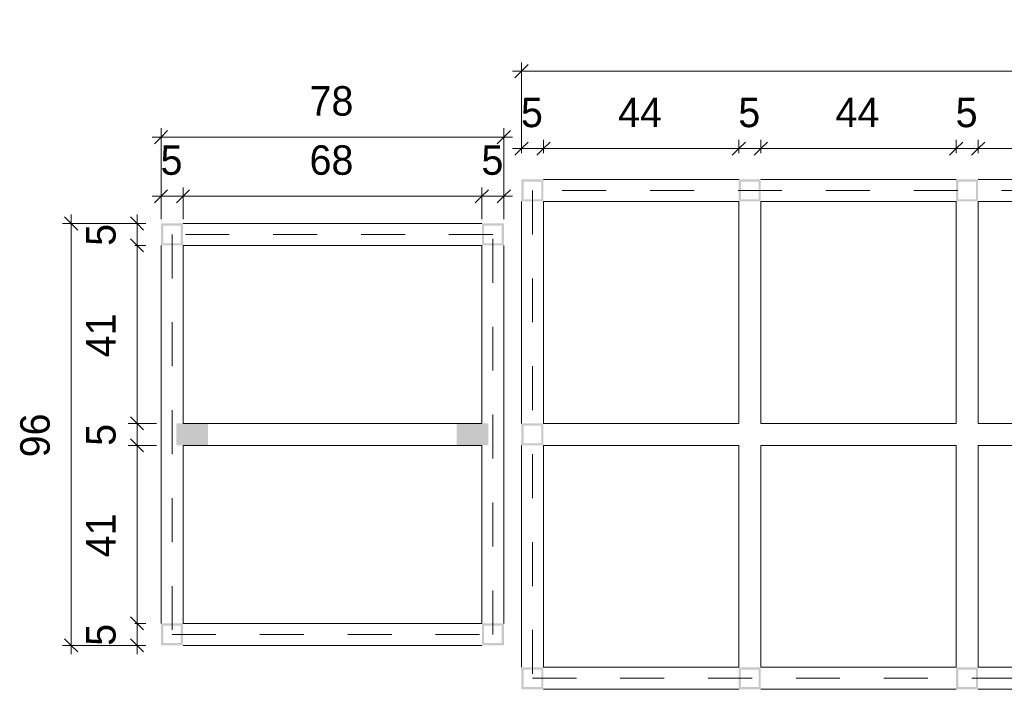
# Model space of a CAD drawing. Header units: metres. Extents: x -1.7 to 80, y -8.6 to 1.8.
# Tile 20 of 79: x 56.1 to 58.4, y -8 to -6.4. Entities that reach past the tile are written whole.
import ezdxf

# ---------------------------------------------------------------- set-up
doc = ezdxf.new("R2010")
doc.units = ezdxf.units.M
doc.linetypes.add('Projeção', pattern=[0.003969, 0.002381, -0.001587])
for name, color, linetype, lineweight in [('A-ANNO-DIMS', 120, 'Continuous', 9), ('A-ANNO-DIMS-20', 211, 'Continuous', 9), ('A-DETL', 90, 'Continuous', 18), ('A-DETL-GENF', 92, 'Continuous', 18), ('A-FLOR-OVHD', 1, 'Projeção', 18), ('A-GENM', 13, 'Continuous', 18)]:
    doc.layers.add(name, color=color, linetype=linetype, lineweight=lineweight)
doc.styles.add('Century Gothic', font='GOTHIC.TTF', dxfattribs={"height": 0.067065})
doc.dimstyles.new('_Cotas_detalhamento_3_5_mm', dxfattribs={"dimscale": 0.3048, "dimtxt": 0.07, "dimasz": 0.098425, "dimexe": 0.065617, "dimexo": 0.19685, "dimgap": 0.098425, "dimtad": 1, "dimdec": 0, "dimlfac": 100, "dimzin": 0, "dimdsep": 46, "dimtxsty": 'Century Gothic', "dimblk1": 'OBLIQUE', "dimblk2": 'OBLIQUE', "dimsah": 1, "dimcen": 0.09, "dimdle": 0.065617, "dimazin": 0, "dimtfac": 1, "dimtdec": 4, "dimtix": 1, "dimtmove": 0, "dimatfit": 3, "dimfxl": 1, "dimtvp": 1, "dimtolj": 1, "dimtzin": 0, "dimarcsym": 2})

# ---------------------------------------------------------------- blocks, each defined once
blk = doc.blocks.new('Modelos genéricos 272 - Modelos genéricos 266-1941106-Planta da estrutura inferior- Quentes')
at = {"layer": 'A-GENM'}
for p, q in [((-5.4296, -6.8511), (-5.4296, -7.3561)), ((-5.3796, -7.3561), (-5.3796, -6.8511)), ((-5.4296, -7.4061), (-5.4296, -7.9111)), ((-5.3796, -7.9111), (-5.3796, -7.4061))]:
    blk.add_line(p, q, dxfattribs=at)
blk = doc.blocks.new('Modelos genéricos 275 - Modelos genéricos 266-1941155-Planta da estrutura inferior- Quentes')
at = {"layer": 'A-GENM'}
for p, q in [((-4.9349, -6.8511), (-4.9349, -7.3561)), ((-4.8849, -7.3561), (-4.8849, -6.8511)), ((-4.9349, -7.4061), (-4.9349, -7.9111)), ((-4.8849, -7.9111), (-4.8849, -7.4061))]:
    blk.add_line(p, q, dxfattribs=at)
blk = doc.blocks.new('Modelos genéricos 287 - Modelos genéricos 287-1942004-Planta da estrutura inferior- Quentes')
at = {"layer": 'A-GENM'}
for p, q in [((-5.4296, -7.3561), (-5.8743, -7.3561)), ((-4.9349, -7.3561), (-5.3796, -7.3561)), ((-4.6102, -7.3561), (-4.8849, -7.3561)), ((-4.4402, -7.3561), (-4.5602, -7.3561)), ((-3.9455, -7.3561), (-4.3902, -7.3561)), ((-3.4508, -7.3561), (-3.8955, -7.3561)), ((-2.9564, -7.3561), (-3.4008, -7.3561)), ((-5.4296, -7.4061), (-5.8743, -7.4061)), ((-4.9349, -7.4061), (-5.3796, -7.4061)), ((-4.6102, -7.4061), (-4.8849, -7.4061)), ((-4.4402, -7.4061), (-4.5602, -7.4061)), ((-3.9455, -7.4061), (-4.3902, -7.4061)), ((-3.4508, -7.4061), (-3.8955, -7.4061)), ((-3.4008, -7.4061), (-2.9564, -7.4061))]:
    blk.add_line(p, q, dxfattribs=at)
blk = doc.blocks.new('Modelos genéricos 292 - Modelos genéricos 287-1944757-Planta da estrutura inferior- Quentes')
at = {"layer": 'A-GENM'}
for p, q in [((-5.4296, -7.9111), (-5.8743, -7.9111)), ((-4.9349, -7.9111), (-5.3796, -7.9111)), ((-4.4402, -7.9111), (-4.8849, -7.9111)), ((-3.9455, -7.9111), (-4.3902, -7.9111)), ((-3.4508, -7.9111), (-3.8955, -7.9111)), ((-2.9564, -7.9111), (-3.4008, -7.9111)), ((-5.8743, -7.9611), (-5.4296, -7.9611)), ((-5.3796, -7.9611), (-4.9349, -7.9611)), ((-4.8849, -7.9611), (-4.4402, -7.9611)), ((-4.3902, -7.9611), (-3.9455, -7.9611)), ((-3.8955, -7.9611), (-3.4508, -7.9611)), ((-3.4008, -7.9611), (-2.9564, -7.9611))]:
    blk.add_line(p, q, dxfattribs=at)
blk = doc.blocks.new('Modelos genéricos 293 - Modelos genéricos 287-1944769-Planta da estrutura inferior- Quentes')
at = {"layer": 'A-GENM'}
for p, q in [((-5.4296, -6.8011), (-5.8743, -6.8011)), ((-4.9349, -6.8011), (-5.3796, -6.8011)), ((-4.4402, -6.8011), (-4.8849, -6.8011)), ((-3.9455, -6.8011), (-4.3902, -6.8011)), ((-3.4508, -6.8011), (-3.8955, -6.8011)), ((-2.9564, -6.8011), (-3.4008, -6.8011)), ((-5.8743, -6.8511), (-5.4296, -6.8511)), ((-5.3796, -6.8511), (-4.9349, -6.8511)), ((-4.8849, -6.8511), (-4.4402, -6.8511)), ((-4.3902, -6.8511), (-3.9455, -6.8511)), ((-3.8955, -6.8511), (-3.4508, -6.8511)), ((-3.4008, -6.8511), (-2.9564, -6.8511))]:
    blk.add_line(p, q, dxfattribs=at)
blk = doc.blocks.new('Modelos genéricos 305 - Modelos genéricos 266-1955529-Planta da estrutura inferior- Quentes')
at = {"layer": 'A-GENM'}
for p, q in [((-5.9243, -6.8511), (-5.9243, -7.3561)), ((-5.8743, -7.3561), (-5.8743, -6.8511)), ((-5.9243, -7.4061), (-5.9243, -7.9111)), ((-5.8743, -7.9111), (-5.8743, -7.4061))]:
    blk.add_line(p, q, dxfattribs=at)
blk = doc.blocks.new('Modelos genéricos 307 - Modelos genéricos 287-1968157-Planta da estrutura inferior- Quentes')
at = {"layer": 'A-GENM'}
for p, q in [((-5.194, -6.8011), (-5.8743, -6.8011)), ((-5.8743, -6.8511), (-5.194, -6.8511))]:
    blk.add_line(p, q, dxfattribs=at)
blk = doc.blocks.new('Modelos genéricos 311 - Modelos genéricos 287-1968217-Planta da estrutura inferior- Quentes')
at = {"layer": 'A-GENM'}
for p, q in [((-5.194, -6.8011), (-5.8743, -6.8011)), ((-5.8743, -6.8511), (-5.194, -6.8511))]:
    blk.add_line(p, q, dxfattribs=at)
blk = doc.blocks.new('Modelos genéricos 314 - Modelos genéricos 266-1968329-Planta da estrutura inferior- Quentes')
at = {"layer": 'A-GENM'}
for p, q in [((-5.9243, -6.9511), (-5.9243, -7.3561)), ((-5.8743, -7.8111), (-5.8743, -6.9511)), ((-5.9243, -7.4061), (-5.9243, -7.8111))]:
    blk.add_line(p, q, dxfattribs=at)
blk = doc.blocks.new('Modelos genéricos 317 - Modelos genéricos 287-1968898-Planta da estrutura inferior- Quentes')
at = {"layer": 'A-GENM'}
for p, q in [((-5.2511, -6.8011), (-5.8172, -6.8011)), ((-5.8172, -6.8511), (-5.2511, -6.8511))]:
    blk.add_line(p, q, dxfattribs=at)
blk = doc.blocks.new('Modelos genéricos 318 - Modelos genéricos 266-1969505-Planta da estrutura inferior- Quentes')
at = {"layer": 'A-GENM'}
for p, q in [((-5.9243, -6.9511), (-5.9243, -7.8111)), ((-5.8743, -7.3561), (-5.8743, -6.9511)), ((-5.8743, -7.8111), (-5.8743, -7.4061))]:
    blk.add_line(p, q, dxfattribs=at)
blk = doc.blocks.new('DIMBLOCK183-Planta da estrutura inferior- Quentes')
at = {"layer": 'A-ANNO-DIMS-20'}
for p, q in [((57.2818, -6.7411), (57.2818, -6.711)), ((57.3318, -6.7411), (57.3318, -6.711)), ((57.2618, -6.731), (57.3318, -6.731)), ((57.2818, -6.731), (57.2818, -6.7411)), ((57.3318, -6.731), (57.3318, -6.7411))]:
    blk.add_line(p, q, dxfattribs=at)
at = {"layer": 'A-ANNO-DIMS-20', "lineweight": 18}
for p, q in [((57.2818, -6.731), (57.2968, -6.716)), ((57.3318, -6.731), (57.3468, -6.716)), ((57.2818, -6.731), (57.2668, -6.746)), ((57.3318, -6.731), (57.3168, -6.746))]:
    blk.add_line(p, q, dxfattribs=at)
at = {"layer": 'A-ANNO-DIMS-20', "color": 0, "insert": (57.2807, -6.615), "char_height": 0.0671, "width": 0.062667, "attachment_point": 1, "line_spacing_factor": 0.984117, "style": 'Century Gothic'}
blk.add_mtext('5', dxfattribs=at)
blk = doc.blocks.new('_Oblique')
at = {"color": 0, "linetype": 'ByBlock', "lineweight": -2}
blk.add_line((-0.5, -0.5), (0.5, 0.5), dxfattribs=at)
blk = doc.blocks.new('DIMBLOCK184-Planta da estrutura inferior- Quentes')
at = {"layer": 'A-ANNO-DIMS-20'}
for p, q in [((57.3318, -6.7411), (57.3318, -6.711)), ((57.7765, -6.7411), (57.7765, -6.711)), ((57.3318, -6.731), (57.7765, -6.731)), ((57.3318, -6.731), (57.3318, -6.7411)), ((57.7765, -6.731), (57.7765, -6.7411))]:
    blk.add_line(p, q, dxfattribs=at)
at = {"layer": 'A-ANNO-DIMS-20', "lineweight": 18}
for p, q in [((57.3318, -6.731), (57.3468, -6.716)), ((57.7765, -6.731), (57.7915, -6.716)), ((57.3318, -6.731), (57.3168, -6.746)), ((57.7765, -6.731), (57.7615, -6.746))]:
    blk.add_line(p, q, dxfattribs=at)
at = {"layer": 'A-ANNO-DIMS-20', "color": 0, "insert": (57.5019, -6.615), "char_height": 0.06707, "width": 0.125333, "attachment_point": 1, "line_spacing_factor": 0.984117, "style": 'Century Gothic'}
blk.add_mtext('44', dxfattribs=at)
blk = doc.blocks.new('DIMBLOCK185-Planta da estrutura inferior- Quentes')
at = {"layer": 'A-ANNO-DIMS-20'}
for p, q in [((57.7765, -6.7411), (57.7765, -6.711)), ((57.8265, -6.7411), (57.8265, -6.711)), ((57.7765, -6.731), (57.8265, -6.731)), ((57.7765, -6.731), (57.7765, -6.7411)), ((57.8265, -6.731), (57.8265, -6.7411))]:
    blk.add_line(p, q, dxfattribs=at)
at = {"layer": 'A-ANNO-DIMS-20', "lineweight": 18}
for p, q in [((57.7765, -6.731), (57.7915, -6.716)), ((57.8265, -6.731), (57.8415, -6.716)), ((57.7765, -6.731), (57.7615, -6.746)), ((57.8265, -6.731), (57.8115, -6.746))]:
    blk.add_line(p, q, dxfattribs=at)
at = {"layer": 'A-ANNO-DIMS-20', "color": 0, "insert": (57.7754, -6.615), "char_height": 0.0671, "width": 0.062667, "attachment_point": 1, "line_spacing_factor": 0.984117, "style": 'Century Gothic'}
blk.add_mtext('5', dxfattribs=at)
blk = doc.blocks.new('DIMBLOCK186-Planta da estrutura inferior- Quentes')
at = {"layer": 'A-ANNO-DIMS-20'}
for p, q in [((57.8265, -6.7411), (57.8265, -6.711)), ((58.2712, -6.7411), (58.2712, -6.711)), ((57.8265, -6.731), (58.2712, -6.731)), ((57.8265, -6.731), (57.8265, -6.7411)), ((58.2712, -6.731), (58.2712, -6.7411))]:
    blk.add_line(p, q, dxfattribs=at)
at = {"layer": 'A-ANNO-DIMS-20', "lineweight": 18}
for p, q in [((57.8265, -6.731), (57.8415, -6.716)), ((58.2712, -6.731), (58.2862, -6.716)), ((57.8265, -6.731), (57.8115, -6.746)), ((58.2712, -6.731), (58.2562, -6.746))]:
    blk.add_line(p, q, dxfattribs=at)
at = {"layer": 'A-ANNO-DIMS-20', "color": 0, "insert": (57.9966, -6.615), "char_height": 0.06707, "width": 0.125333, "attachment_point": 1, "line_spacing_factor": 0.984117, "style": 'Century Gothic'}
blk.add_mtext('44', dxfattribs=at)
blk = doc.blocks.new('DIMBLOCK187-Planta da estrutura inferior- Quentes')
at = {"layer": 'A-ANNO-DIMS-20'}
for p, q in [((58.2712, -6.7411), (58.2712, -6.711)), ((58.3212, -6.7411), (58.3212, -6.711)), ((58.2712, -6.731), (58.3212, -6.731)), ((58.2712, -6.731), (58.2712, -6.7411)), ((58.3212, -6.731), (58.3212, -6.7411))]:
    blk.add_line(p, q, dxfattribs=at)
at = {"layer": 'A-ANNO-DIMS-20', "lineweight": 18}
for p, q in [((58.2712, -6.731), (58.2862, -6.716)), ((58.3212, -6.731), (58.3362, -6.716)), ((58.2712, -6.731), (58.2562, -6.746)), ((58.3212, -6.731), (58.3062, -6.746))]:
    blk.add_line(p, q, dxfattribs=at)
at = {"layer": 'A-ANNO-DIMS-20', "color": 0, "insert": (58.2701, -6.615), "char_height": 0.0671, "width": 0.062667, "attachment_point": 1, "line_spacing_factor": 0.984117, "style": 'Century Gothic'}
blk.add_mtext('5', dxfattribs=at)
blk = doc.blocks.new('DIMBLOCK188-Planta da estrutura inferior- Quentes')
at = {"layer": 'A-ANNO-DIMS-20'}
for p, q in [((58.3212, -6.7411), (58.3212, -6.711)), ((58.7659, -6.7411), (58.7659, -6.711)), ((58.3212, -6.731), (58.7659, -6.731)), ((58.3212, -6.731), (58.3212, -6.7411)), ((58.7659, -6.731), (58.7659, -6.7411))]:
    blk.add_line(p, q, dxfattribs=at)
at = {"layer": 'A-ANNO-DIMS-20', "lineweight": 18}
for p, q in [((58.3212, -6.731), (58.3362, -6.716)), ((58.7659, -6.731), (58.7809, -6.716)), ((58.3212, -6.731), (58.3062, -6.746)), ((58.7659, -6.731), (58.7509, -6.746))]:
    blk.add_line(p, q, dxfattribs=at)
at = {"layer": 'A-ANNO-DIMS-20', "color": 0, "insert": (58.4913, -6.615), "char_height": 0.06707, "width": 0.125333, "attachment_point": 1, "line_spacing_factor": 0.984117, "style": 'Century Gothic'}
blk.add_mtext('44', dxfattribs=at)
blk = doc.blocks.new('DIMBLOCK196-Planta da estrutura inferior- Quentes')
at = {"layer": 'A-ANNO-DIMS-20'}
for p, q in [((57.2818, -6.7411), (57.2818, -6.5347)), ((60.2997, -6.7411), (60.2997, -6.5347)), ((57.2618, -6.5547), (60.3197, -6.5547)), ((57.2818, -6.5547), (57.2818, -6.7411)), ((60.2997, -6.5547), (60.2997, -6.7411))]:
    blk.add_line(p, q, dxfattribs=at)
at = {"layer": 'A-ANNO-DIMS-20', "lineweight": 18}
for p, q in [((57.2818, -6.5547), (57.2968, -6.5397)), ((60.2997, -6.5547), (60.3147, -6.5397)), ((57.2818, -6.5547), (57.2668, -6.5697)), ((60.2997, -6.5547), (60.2847, -6.5697))]:
    blk.add_line(p, q, dxfattribs=at)
at = {"layer": 'A-ANNO-DIMS-20', "color": 0, "insert": (58.7124, -6.4388), "char_height": 0.06707, "width": 0.188, "attachment_point": 1, "line_spacing_factor": 0.984117, "style": 'Century Gothic'}
blk.add_mtext('302', dxfattribs=at)
blk = doc.blocks.new('DIMBLOCK209-Planta da estrutura inferior- Quentes')
at = {"layer": 'A-ANNO-DIMS-20'}
for p, q in [((56.4615, -6.8911), (56.4615, -6.8194)), ((56.5115, -6.8911), (56.5115, -6.8194)), ((56.4415, -6.8394), (56.5115, -6.8394)), ((56.4615, -6.8394), (56.4615, -6.8911)), ((56.5115, -6.8394), (56.5115, -6.8911))]:
    blk.add_line(p, q, dxfattribs=at)
at = {"layer": 'A-ANNO-DIMS-20', "lineweight": 18}
for p, q in [((56.4615, -6.8394), (56.4765, -6.8244)), ((56.5115, -6.8394), (56.5265, -6.8244)), ((56.4615, -6.8394), (56.4465, -6.8544)), ((56.5115, -6.8394), (56.4965, -6.8544))]:
    blk.add_line(p, q, dxfattribs=at)
at = {"layer": 'A-ANNO-DIMS-20', "color": 0, "insert": (56.4604, -6.7234), "char_height": 0.0671, "width": 0.062667, "attachment_point": 1, "line_spacing_factor": 0.984117, "style": 'Century Gothic'}
blk.add_mtext('5', dxfattribs=at)
blk = doc.blocks.new('DIMBLOCK210-Planta da estrutura inferior- Quentes')
at = {"layer": 'A-ANNO-DIMS-20'}
for p, q in [((56.5115, -6.8911), (56.5115, -6.8194)), ((57.1918, -6.8911), (57.1918, -6.8194)), ((56.5115, -6.8394), (57.1918, -6.8394)), ((56.5115, -6.8394), (56.5115, -6.8911)), ((57.1918, -6.8394), (57.1918, -6.8911))]:
    blk.add_line(p, q, dxfattribs=at)
at = {"layer": 'A-ANNO-DIMS-20', "lineweight": 18}
for p, q in [((56.5115, -6.8394), (56.5265, -6.8244)), ((57.1918, -6.8394), (57.2068, -6.8244)), ((56.5115, -6.8394), (56.4965, -6.8544)), ((57.1918, -6.8394), (57.1768, -6.8544))]:
    blk.add_line(p, q, dxfattribs=at)
at = {"layer": 'A-ANNO-DIMS-20', "color": 0, "insert": (56.7995, -6.7234), "char_height": 0.06707, "width": 0.125333, "attachment_point": 1, "line_spacing_factor": 0.984117, "style": 'Century Gothic'}
blk.add_mtext('68', dxfattribs=at)
blk = doc.blocks.new('DIMBLOCK211-Planta da estrutura inferior- Quentes')
at = {"layer": 'A-ANNO-DIMS-20'}
for p, q in [((57.1918, -6.8911), (57.1918, -6.8194)), ((57.2418, -6.8911), (57.2418, -6.8194)), ((57.1918, -6.8394), (57.2618, -6.8394)), ((57.1918, -6.8394), (57.1918, -6.8911)), ((57.2418, -6.8394), (57.2418, -6.8911))]:
    blk.add_line(p, q, dxfattribs=at)
at = {"layer": 'A-ANNO-DIMS-20', "lineweight": 18}
for p, q in [((57.1918, -6.8394), (57.2068, -6.8244)), ((57.2418, -6.8394), (57.2568, -6.8244)), ((57.1918, -6.8394), (57.1768, -6.8544)), ((57.2418, -6.8394), (57.2268, -6.8544))]:
    blk.add_line(p, q, dxfattribs=at)
at = {"layer": 'A-ANNO-DIMS-20', "color": 0, "insert": (57.1907, -6.7234), "char_height": 0.0671, "width": 0.062667, "attachment_point": 1, "line_spacing_factor": 0.984117, "style": 'Century Gothic'}
blk.add_mtext('5', dxfattribs=at)
blk = doc.blocks.new('DIMBLOCK212-Planta da estrutura inferior- Quentes')
at = {"layer": 'A-ANNO-DIMS-20'}
for p, q in [((56.4615, -6.8911), (56.4615, -6.6847)), ((57.2418, -6.8911), (57.2418, -6.6847)), ((56.4415, -6.7047), (57.2618, -6.7047)), ((56.4615, -6.7047), (56.4615, -6.8911)), ((57.2418, -6.7047), (57.2418, -6.8911))]:
    blk.add_line(p, q, dxfattribs=at)
at = {"layer": 'A-ANNO-DIMS-20', "lineweight": 18}
for p, q in [((56.4615, -6.7047), (56.4765, -6.6897)), ((57.2418, -6.7047), (57.2568, -6.6897)), ((56.4615, -6.7047), (56.4465, -6.7197)), ((57.2418, -6.7047), (57.2268, -6.7197))]:
    blk.add_line(p, q, dxfattribs=at)
at = {"layer": 'A-ANNO-DIMS-20', "color": 0, "insert": (56.7995, -6.5888), "char_height": 0.06707, "width": 0.125333, "attachment_point": 1, "line_spacing_factor": 0.984117, "style": 'Century Gothic'}
blk.add_mtext('78', dxfattribs=at)
blk = doc.blocks.new('DIMBLOCK213-Planta da estrutura inferior- Quentes')
at = {"layer": 'A-ANNO-DIMS-20', "lineweight": 18}
for p, q in [((56.4069, -6.9011), (56.3919, -6.8861)), ((56.4069, -6.9011), (56.4219, -6.9161)), ((56.4069, -6.9511), (56.3919, -6.9361)), ((56.4069, -6.9511), (56.4219, -6.9661))]:
    blk.add_line(p, q, dxfattribs=at)
at = {"layer": 'A-ANNO-DIMS-20'}
for p, q in [((56.4015, -6.9011), (56.4269, -6.9011)), ((56.4069, -6.9011), (56.4015, -6.9011)), ((56.4069, -6.8811), (56.4069, -6.9511)), ((56.4015, -6.9511), (56.4269, -6.9511)), ((56.4069, -6.9511), (56.4015, -6.9511))]:
    blk.add_line(p, q, dxfattribs=at)
at = {"layer": 'A-ANNO-DIMS-20', "color": 0, "insert": (56.291, -6.9522), "char_height": 0.0671, "width": 0.062667, "attachment_point": 1, "rotation": 90, "line_spacing_factor": 0.984117, "style": 'Century Gothic'}
blk.add_mtext('5', dxfattribs=at)
blk = doc.blocks.new('DIMBLOCK214-Planta da estrutura inferior- Quentes')
at = {"layer": 'A-ANNO-DIMS-20', "lineweight": 18}
for p, q in [((56.4069, -6.9511), (56.3919, -6.9361)), ((56.4069, -6.9511), (56.4219, -6.9661)), ((56.4069, -7.3561), (56.3919, -7.3411)), ((56.4069, -7.3561), (56.4219, -7.3711))]:
    blk.add_line(p, q, dxfattribs=at)
at = {"layer": 'A-ANNO-DIMS-20'}
for p, q in [((56.4015, -6.9511), (56.4269, -6.9511)), ((56.4069, -6.9511), (56.4015, -6.9511)), ((56.4069, -6.9511), (56.4069, -7.3561)), ((56.4515, -7.3561), (56.3869, -7.3561)), ((56.4069, -7.3561), (56.4515, -7.3561))]:
    blk.add_line(p, q, dxfattribs=at)
at = {"layer": 'A-ANNO-DIMS-20', "color": 0, "insert": (56.291, -7.2058), "char_height": 0.06707, "width": 0.125333, "attachment_point": 1, "rotation": 90, "line_spacing_factor": 0.984117, "style": 'Century Gothic'}
blk.add_mtext('41', dxfattribs=at)
blk = doc.blocks.new('DIMBLOCK215-Planta da estrutura inferior- Quentes')
at = {"layer": 'A-ANNO-DIMS-20', "lineweight": 18}
for p, q in [((56.4069, -7.3561), (56.3919, -7.3411)), ((56.4069, -7.3561), (56.4219, -7.3711)), ((56.4069, -7.4061), (56.3919, -7.3911)), ((56.4069, -7.4061), (56.4219, -7.4211))]:
    blk.add_line(p, q, dxfattribs=at)
at = {"layer": 'A-ANNO-DIMS-20'}
for p, q in [((56.4515, -7.3561), (56.3869, -7.3561)), ((56.4069, -7.3561), (56.4069, -7.4061)), ((56.4069, -7.3561), (56.4515, -7.3561)), ((56.4515, -7.4061), (56.3869, -7.4061)), ((56.4069, -7.4061), (56.4515, -7.4061))]:
    blk.add_line(p, q, dxfattribs=at)
at = {"layer": 'A-ANNO-DIMS-20', "color": 0, "insert": (56.291, -7.4072), "char_height": 0.0671, "width": 0.062667, "attachment_point": 1, "rotation": 90, "line_spacing_factor": 0.984117, "style": 'Century Gothic'}
blk.add_mtext('5', dxfattribs=at)
blk = doc.blocks.new('DIMBLOCK216-Planta da estrutura inferior- Quentes')
at = {"layer": 'A-ANNO-DIMS-20', "lineweight": 18}
for p, q in [((56.4069, -7.4061), (56.3919, -7.3911)), ((56.4069, -7.4061), (56.4219, -7.4211)), ((56.4069, -7.8111), (56.3919, -7.7961)), ((56.4069, -7.8111), (56.4219, -7.8261))]:
    blk.add_line(p, q, dxfattribs=at)
at = {"layer": 'A-ANNO-DIMS-20'}
for p, q in [((56.4515, -7.4061), (56.3869, -7.4061)), ((56.4069, -7.4061), (56.4069, -7.8111)), ((56.4069, -7.4061), (56.4515, -7.4061)), ((56.4015, -7.8111), (56.4269, -7.8111)), ((56.4069, -7.8111), (56.4015, -7.8111))]:
    blk.add_line(p, q, dxfattribs=at)
at = {"layer": 'A-ANNO-DIMS-20', "color": 0, "insert": (56.291, -7.6608), "char_height": 0.06707, "width": 0.125333, "attachment_point": 1, "rotation": 90, "line_spacing_factor": 0.984117, "style": 'Century Gothic'}
blk.add_mtext('41', dxfattribs=at)
blk = doc.blocks.new('DIMBLOCK217-Planta da estrutura inferior- Quentes')
at = {"layer": 'A-ANNO-DIMS-20', "lineweight": 18}
for p, q in [((56.4069, -7.8111), (56.3919, -7.7961)), ((56.4069, -7.8111), (56.4219, -7.8261)), ((56.4069, -7.8611), (56.3919, -7.8461)), ((56.4069, -7.8611), (56.4219, -7.8761))]:
    blk.add_line(p, q, dxfattribs=at)
at = {"layer": 'A-ANNO-DIMS-20'}
for p, q in [((56.4015, -7.8111), (56.4269, -7.8111)), ((56.4069, -7.8111), (56.4015, -7.8111)), ((56.4069, -7.8111), (56.4069, -7.8811)), ((56.4015, -7.8611), (56.4269, -7.8611)), ((56.4069, -7.8611), (56.4015, -7.8611))]:
    blk.add_line(p, q, dxfattribs=at)
at = {"layer": 'A-ANNO-DIMS-20', "color": 0, "insert": (56.291, -7.8622), "char_height": 0.0671, "width": 0.062667, "attachment_point": 1, "rotation": 90, "line_spacing_factor": 0.984117, "style": 'Century Gothic'}
blk.add_mtext('5', dxfattribs=at)
blk = doc.blocks.new('DIMBLOCK218-Planta da estrutura inferior- Quentes')
at = {"layer": 'A-ANNO-DIMS-20'}
for p, q in [((56.4015, -6.9011), (56.2369, -6.9011)), ((56.2569, -6.8811), (56.2569, -7.8811)), ((56.2569, -6.9011), (56.4015, -6.9011)), ((56.4015, -7.8611), (56.2369, -7.8611)), ((56.2569, -7.8611), (56.4015, -7.8611))]:
    blk.add_line(p, q, dxfattribs=at)
at = {"layer": 'A-ANNO-DIMS-20', "lineweight": 18}
for p, q in [((56.2569, -6.9011), (56.2419, -6.8861)), ((56.2569, -6.9011), (56.2719, -6.9161)), ((56.2569, -7.8611), (56.2419, -7.8461)), ((56.2569, -7.8611), (56.2719, -7.8761))]:
    blk.add_line(p, q, dxfattribs=at)
at = {"layer": 'A-ANNO-DIMS-20', "color": 0, "insert": (56.141, -7.4333), "char_height": 0.06707, "width": 0.125333, "attachment_point": 1, "rotation": 90, "line_spacing_factor": 0.984117, "style": 'Century Gothic'}
blk.add_mtext('96', dxfattribs=at)

msp = doc.modelspace()

# ---------------------------------------------------------------- hatches: boundary and pattern name
at = {"layer": 'A-DETL-GENF'}
h = msp.add_hatch(color=7, dxfattribs=at)
h.paths.add_polyline_path([(57.3318, -6.8511), (57.3318, -6.8011), (57.2818, -6.8011), (57.2818, -6.8511), (57.3268, -6.8511)], flags=0)
h.paths.add_polyline_path([(57.2868, -6.8461), (57.2868, -6.8061), (57.3268, -6.8061), (57.3268, -6.8461)], flags=0)
h = msp.add_hatch(color=7, dxfattribs=at)
h.paths.add_polyline_path([(57.8265, -6.8511), (57.8265, -6.8011), (57.7765, -6.8011), (57.7765, -6.8511), (57.8215, -6.8511)], flags=0)
h.paths.add_polyline_path([(57.8215, -6.8461), (57.7815, -6.8461), (57.7815, -6.8061), (57.8215, -6.8061)], flags=0)
h = msp.add_hatch(color=7, dxfattribs=at)
h.paths.add_polyline_path([(58.3212, -6.8511), (58.3212, -6.8011), (58.2712, -6.8011), (58.2712, -6.8511), (58.3162, -6.8511)], flags=0)
h.paths.add_polyline_path([(58.3162, -6.8461), (58.2762, -6.8461), (58.2762, -6.8061), (58.3162, -6.8061)], flags=0)
h = msp.add_hatch(color=7, dxfattribs=at)
h.paths.add_polyline_path([(56.5115, -6.9511), (56.5115, -6.9011), (56.4615, -6.9011), (56.4615, -6.9511), (56.5065, -6.9511)], flags=0)
h.paths.add_polyline_path([(56.4665, -6.9461), (56.4665, -6.9061), (56.5065, -6.9061), (56.5065, -6.9461)], flags=0)
h = msp.add_hatch(color=7, dxfattribs=at)
h.paths.add_polyline_path([(57.2418, -6.9511), (57.2418, -6.9011), (57.1918, -6.9011), (57.1918, -6.9511), (57.2368, -6.9511)], flags=0)
h.paths.add_polyline_path([(57.1968, -6.9461), (57.1968, -6.9061), (57.2368, -6.9061), (57.2368, -6.9461)], flags=0)
for points in [[(56.5686, -7.4061), (56.5686, -7.3561), (56.4965, -7.3561), (56.4965, -7.4061), (56.5115, -7.4061)], [(57.1347, -7.4061), (57.2068, -7.4061), (57.2068, -7.3561), (57.1347, -7.3561)]]:
    msp.add_hatch(color=7, dxfattribs=at).paths.add_polyline_path(points, flags=0)
h = msp.add_hatch(color=7, dxfattribs=at)
h.paths.add_polyline_path([(57.3306, -7.4061), (57.3318, -7.4061), (57.3318, -7.3561), (57.2818, -7.3561), (57.2818, -7.4061), (57.3268, -7.4061)], flags=0)
h.paths.add_polyline_path([(57.3268, -7.4011), (57.2868, -7.4011), (57.2868, -7.3611), (57.3268, -7.3611)], flags=0)
h = msp.add_hatch(color=7, dxfattribs=at)
h.paths.add_polyline_path([(56.5115, -7.8611), (56.5115, -7.8111), (56.4615, -7.8111), (56.4615, -7.8611), (56.5065, -7.8611)], flags=0)
h.paths.add_polyline_path([(56.5065, -7.8561), (56.4665, -7.8561), (56.4665, -7.8161), (56.5065, -7.8161)], flags=0)
h = msp.add_hatch(color=7, dxfattribs=at)
h.paths.add_polyline_path([(57.2418, -7.8611), (57.2418, -7.8111), (57.1918, -7.8111), (57.1918, -7.8611), (57.2368, -7.8611)], flags=0)
h.paths.add_polyline_path([(57.2368, -7.8561), (57.1968, -7.8561), (57.1968, -7.8161), (57.2368, -7.8161)], flags=0)
h = msp.add_hatch(color=7, dxfattribs=at)
h.paths.add_polyline_path([(57.3318, -7.9611), (57.3318, -7.9111), (57.2818, -7.9111), (57.2818, -7.9611), (57.3268, -7.9611)], flags=0)
h.paths.add_polyline_path([(57.3268, -7.9561), (57.2868, -7.9561), (57.2868, -7.9161), (57.3268, -7.9161)], flags=0)
h = msp.add_hatch(color=7, dxfattribs=at)
h.paths.add_polyline_path([(57.8265, -7.9611), (57.8265, -7.9111), (57.7765, -7.9111), (57.7765, -7.9611), (57.8215, -7.9611)], flags=0)
h.paths.add_polyline_path([(57.8215, -7.9561), (57.7815, -7.9561), (57.7815, -7.9161), (57.8215, -7.9161)], flags=0)
h = msp.add_hatch(color=7, dxfattribs=at)
h.paths.add_polyline_path([(58.2762, -7.9611), (58.3212, -7.9611), (58.3212, -7.9111), (58.2712, -7.9111), (58.2712, -7.9611)], flags=0)
h.paths.add_polyline_path([(58.3162, -7.9561), (58.2762, -7.9561), (58.2762, -7.9161), (58.3162, -7.9161)], flags=0)

# ---------------------------------------------------------------- linework, layer by layer
at = {"layer": 'A-DETL'}
for p, q in [((56.5686, -7.3561), (56.5115, -7.3561)), ((57.1918, -7.3561), (57.1347, -7.3561)), ((56.5115, -7.4061), (56.5686, -7.4061)), ((57.1347, -7.4061), (57.1918, -7.4061))]:
    msp.add_line(p, q, dxfattribs=at)
at = {"layer": 'A-FLOR-OVHD'}
for p, q in [((57.3068, -6.8261), (57.3068, -7.9361)), ((60.2747, -6.8261), (57.3068, -6.8261)), ((57.2168, -6.9261), (56.4865, -6.9261)), ((56.4865, -6.9261), (56.4865, -7.8361)), ((57.2168, -7.8361), (57.2168, -6.9261)), ((56.4865, -7.8361), (57.2168, -7.8361)), ((57.3068, -7.9361), (60.2747, -7.9361))]:
    msp.add_line(p, q, dxfattribs=at)

# ---------------------------------------------------------------- block references
at = {"layer": 'A-GENM'}
for name, p in [('Modelos genéricos 293 - Modelos genéricos 287-1944769-Planta da estrutura inferior- Quentes', (63.2061, 0)), ('Modelos genéricos 305 - Modelos genéricos 266-1955529-Planta da estrutura inferior- Quentes', (63.2061, 0)), ('Modelos genéricos 272 - Modelos genéricos 266-1941106-Planta da estrutura inferior- Quentes', (63.2061, 0)), ('Modelos genéricos 275 - Modelos genéricos 266-1941155-Planta da estrutura inferior- Quentes', (63.2061, 0)), ('Modelos genéricos 307 - Modelos genéricos 287-1968157-Planta da estrutura inferior- Quentes', (62.3858, -0.1)), ('Modelos genéricos 318 - Modelos genéricos 266-1969505-Planta da estrutura inferior- Quentes', (62.3858, 0)), ('Modelos genéricos 314 - Modelos genéricos 266-1968329-Planta da estrutura inferior- Quentes', (63.1161, 0)), ('Modelos genéricos 317 - Modelos genéricos 287-1968898-Planta da estrutura inferior- Quentes', (62.3858, -0.555)), ('Modelos genéricos 287 - Modelos genéricos 287-1942004-Planta da estrutura inferior- Quentes', (63.2061, 0)), ('Modelos genéricos 311 - Modelos genéricos 287-1968217-Planta da estrutura inferior- Quentes', (62.3858, -1.01)), ('Modelos genéricos 292 - Modelos genéricos 287-1944757-Planta da estrutura inferior- Quentes', (63.2061, 0))]:
    msp.add_blockref(name, p, dxfattribs=at)

# ---------------------------------------------------------------- dimensions: what is measured, and where the dimension line sits
at = {"layer": 'A-ANNO-DIMS'}
for base, p1, p2, override, picture, middle in [((60.2997, -6.5547), (57.2818, -6.8011), (60.2997, -6.8011), {"dimpost": '<>', "dimfxl": 3.017906}, 'DIMBLOCK196-Planta da estrutura inferior- Quentes', (58.7908, -6.4895)), ((57.2418, -6.7047), (56.4615, -6.9511), (57.2418, -6.9511), {"dimpost": '<>', "dimfxl": 0.780271}, 'DIMBLOCK212-Planta da estrutura inferior- Quentes', (56.8517, -6.6395)), ((57.3318, -6.731), (57.2818, -6.8011), (57.3318, -6.8011), {"dimpost": '<>', "dimfxl": 0.05}, 'DIMBLOCK183-Planta da estrutura inferior- Quentes', (57.3068, -6.6666)), ((57.7765, -6.731), (57.3318, -6.8011), (57.7765, -6.8011), {"dimpost": '<>', "dimfxl": 0.4447}, 'DIMBLOCK184-Planta da estrutura inferior- Quentes', (57.5542, -6.6666)), ((57.8265, -6.731), (57.7765, -6.8011), (57.8265, -6.8011), {"dimpost": '<>', "dimfxl": 0.05}, 'DIMBLOCK185-Planta da estrutura inferior- Quentes', (57.8015, -6.6666)), ((58.2712, -6.731), (57.8265, -6.8011), (58.2712, -6.8011), {"dimpost": '<>', "dimfxl": 0.4447}, 'DIMBLOCK186-Planta da estrutura inferior- Quentes', (58.0489, -6.6666)), ((58.3212, -6.731), (58.2712, -6.8011), (58.3212, -6.8011), {"dimpost": '<>', "dimfxl": 0.05}, 'DIMBLOCK187-Planta da estrutura inferior- Quentes', (58.2962, -6.6666)), ((58.7659, -6.731), (58.3212, -6.8011), (58.7659, -6.8011), {"dimpost": '<>', "dimfxl": 0.4447}, 'DIMBLOCK188-Planta da estrutura inferior- Quentes', (58.5436, -6.6666)), ((57.1918, -6.8394), (56.5115, -6.9511), (57.1918, -6.9511), {"dimpost": '<>', "dimfxl": 0.680271}, 'DIMBLOCK210-Planta da estrutura inferior- Quentes', (56.8517, -6.7742)), ((56.5115, -6.8394), (56.4615, -6.9511), (56.5115, -6.9511), {"dimpost": '<>', "dimfxl": 0.05}, 'DIMBLOCK209-Planta da estrutura inferior- Quentes', (56.4865, -6.775)), ((57.2418, -6.8394), (57.1918, -6.9511), (57.2418, -6.9511), {"dimpost": '<>', "dimfxl": 0.05}, 'DIMBLOCK211-Planta da estrutura inferior- Quentes', (57.2168, -6.775))]:
    dim = msp.add_linear_dim(base=base, p1=p1, p2=p2, dimstyle='_Cotas_detalhamento_3_5_mm', override=override, dxfattribs=at)
    dim.commit()
    dim.dimension.update_dxf_attribs({"geometry": picture, "text_midpoint": middle})
for base, p1, p2, override, picture, middle in [((56.2569, -7.8611), (56.4615, -6.9011), (56.4615, -7.8611), {"dimpost": '<>', "dimfxl": 0.96}, 'DIMBLOCK218-Planta da estrutura inferior- Quentes', (56.1917, -7.3811)), ((56.4069, -6.9511), (56.4615, -6.9011), (56.4615, -6.9511), {"dimpost": '<>', "dimfxl": 0.05}, 'DIMBLOCK213-Planta da estrutura inferior- Quentes', (56.3425, -6.9261)), ((56.4069256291, -7.3561177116), (56.4615446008, -6.9511177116), (56.5115446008, -7.3561177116), {"dimpost": '<>', "dimfxl": 0.408075}, 'DIMBLOCK214-Planta da estrutura inferior- Quentes', (56.3425495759, -7.1536177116)), ((56.4069, -7.4061), (56.5115, -7.3561), (56.5115, -7.4061), {"dimpost": '<>', "dimfxl": 0.05}, 'DIMBLOCK215-Planta da estrutura inferior- Quentes', (56.3425, -7.3811)), ((56.4069256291, -7.8111177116), (56.5115446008, -7.4061177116), (56.4615446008, -7.8111177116), {"dimpost": '<>', "dimfxl": 0.408075}, 'DIMBLOCK216-Planta da estrutura inferior- Quentes', (56.3425495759, -7.6086177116)), ((56.4069, -7.8611), (56.4615, -7.8111), (56.4615, -7.8611), {"dimpost": '<>', "dimfxl": 0.05}, 'DIMBLOCK217-Planta da estrutura inferior- Quentes', (56.3425, -7.8361))]:
    dim = msp.add_linear_dim(base=base, p1=p1, p2=p2, angle=90, dimstyle='_Cotas_detalhamento_3_5_mm', override=override, dxfattribs=at)
    dim.commit()
    dim.dimension.update_dxf_attribs({"geometry": picture, "text_midpoint": middle})

doc.saveas('drawing.dxf')
